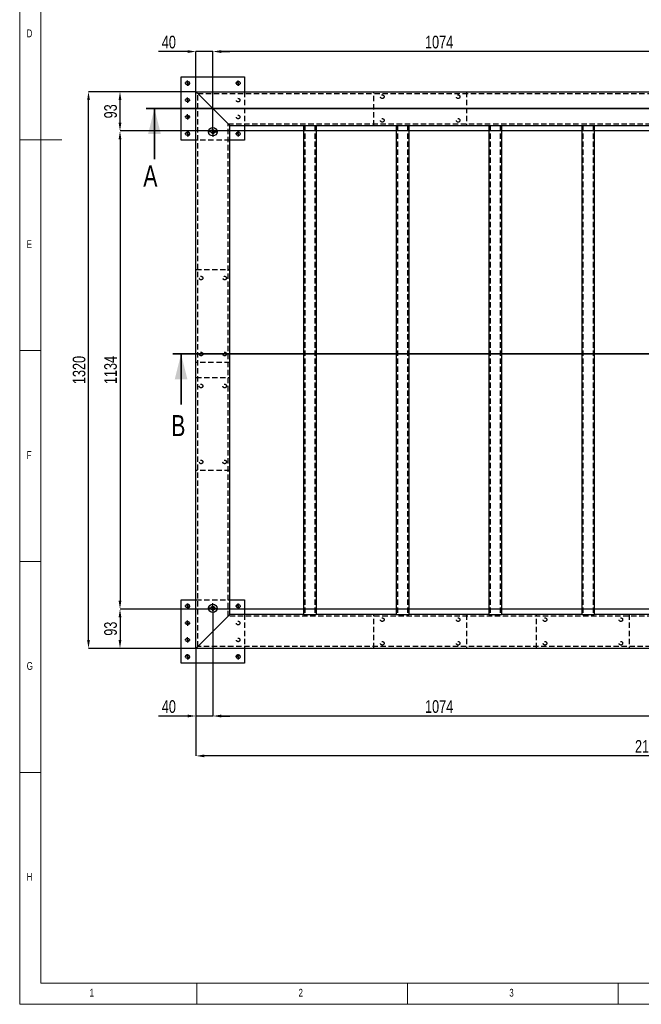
# Model space of a CAD drawing. Header units: millimetres. Extents: x 5 to 589, y 5 to 415.
# Tile 1 of 15: x 5 to 152, y 5 to 238. Entities that reach past the tile are written whole.
import ezdxf

# ---------------------------------------------------------------- set-up
doc = ezdxf.new("R2010")
doc.units = ezdxf.units.MM
doc.header["$PDSIZE"] = -1
doc.linetypes.add('CENTERX2', pattern=[20.32, 12.7, -2.54, 2.54, -2.54])
doc.linetypes.add('HIDDEN', pattern=[1.905, 1.27, -0.635])
for name, color, linetype in [('COTES', 1, 'Continuous'), ('NOTES', 6, 'Continuous'), ('TRAIT-FINS', 9, 'Continuous'), ('TRAIT-MIXTES', 3, 'CENTERX2'), ('TRAIT-TIRET', 2, 'HIDDEN')]:
    doc.layers.add(name, color=color, linetype=linetype)
doc.layers.add('TRAIT-FORT', color=4, linetype='Continuous', lineweight=25)
doc.styles.add('SLDTEXTSTYLE0', font='TXT', dxfattribs={"width": 0.75})
doc.dimstyles.new('SLDDIMSTYLE2', dxfattribs={"dimtxt": 3, "dimasz": 2, "dimexe": 0, "dimexo": 0.0625, "dimgap": 0.75, "dimtad": 1, "dimdec": 0, "dimlfac": 10, "dimrnd": 1e-09, "dimzin": 12, "dimdsep": 46, "dimtxsty": 'SLDTEXTSTYLE0', "dimsah": 1, "dimcen": 0.09, "dimadec": 0, "dimazin": 3, "dimtfac": 1, "dimtdec": 0, "dimtofl": 0, "dimtmove": 0, "dimatfit": 3, "dimfxl": 1, "dimfrac": 2, "dimtolj": 1, "dimtzin": 12, "dimarcsym": 0})
doc.dimstyles.new('SLDDIMSTYLE3', dxfattribs={"dimtxt": 3, "dimasz": 2, "dimexe": 0, "dimexo": 0.0625, "dimgap": 0.75, "dimtad": 1, "dimdec": 0, "dimlfac": 10, "dimrnd": 1e-09, "dimzin": 12, "dimdsep": 46, "dimtxsty": 'SLDTEXTSTYLE0', "dimsah": 1, "dimcen": 0.09, "dimadec": 0, "dimazin": 3, "dimtfac": 1, "dimtdec": 0, "dimtmove": 0, "dimatfit": 0, "dimfxl": 1, "dimfrac": 2, "dimtolj": 1, "dimtzin": 12, "dimarcsym": 0})

# ---------------------------------------------------------------- blocks, each defined once
blk = doc.blocks.new('_D_2')
at = {"layer": 'COTES', "color": 0, "lineweight": -2, "transparency": 16777216}
for p, q in [((44.83, 230.93), (37.96, 230.93)), ((46.83, 221.47), (46.83, 230.93)), ((50.83, 230.93), (46.83, 230.93)), ((50.83, 213.18), (50.83, 230.93)), ((52.83, 230.93), (54.83, 230.93))]:
    blk.add_line(p, q, dxfattribs=at)
at = {"layer": 'COTES', "color": 0, "transparency": 16777216}
for points in [[(44.83, 231.26), (44.83, 230.59), (46.83, 230.93)], [(52.83, 231.26), (52.83, 230.59), (50.83, 230.93)]]:
    blk.add_solid(points, dxfattribs=at)
at = {"layer": 'Defpoints', "color": 0, "transparency": 16777216}
for p in [(46.83, 230.93), (46.83, 221.41), (50.83, 213.12)]:
    blk.add_point(p, dxfattribs=at)
at = {"layer": 'COTES', "color": 0, "transparency": 16777216, "insert": (40.39, 234.68), "char_height": 3, "attachment_point": 2, "style": 'SLDTEXTSTYLE0'}
blk.add_mtext('\\A1;40', dxfattribs=at)
blk = doc.blocks.new('_D_3')
at = {"layer": 'COTES', "color": 0, "lineweight": -2, "transparency": 16777216}
for p, q in [((50.83, 213.18), (50.83, 230.93)), ((156.19, 230.93), (52.83, 230.93)), ((158.19, 218.67), (158.19, 230.93))]:
    blk.add_line(p, q, dxfattribs=at)
at = {"layer": 'COTES', "color": 0, "transparency": 16777216}
for points in [[(52.83, 231.26), (52.83, 230.59), (50.83, 230.93)], [(156.19, 231.26), (156.19, 230.59), (158.19, 230.93)]]:
    blk.add_solid(points, dxfattribs=at)
at = {"layer": 'Defpoints', "color": 0, "transparency": 16777216}
for p in [(50.83, 230.93), (158.19, 218.61), (50.83, 213.12)]:
    blk.add_point(p, dxfattribs=at)
at = {"layer": 'COTES', "color": 0, "transparency": 16777216, "insert": (104.51, 234.68), "char_height": 3, "attachment_point": 2, "style": 'SLDTEXTSTYLE0'}
blk.add_mtext('\\A1;1074', dxfattribs=at)
blk = doc.blocks.new('_D_7')
at = {"layer": 'COTES', "color": 0, "lineweight": -2, "transparency": 16777216}
for p, q in [((50.83, 97.64), (50.83, 73.36)), ((46.83, 89.35), (46.83, 73.36)), ((44.83, 73.36), (37.96, 73.36)), ((50.83, 73.36), (46.83, 73.36)), ((52.83, 73.36), (54.83, 73.36))]:
    blk.add_line(p, q, dxfattribs=at)
at = {"layer": 'COTES', "color": 0, "transparency": 16777216}
for points in [[(44.83, 73.7), (44.83, 73.03), (46.83, 73.36)], [(52.83, 73.7), (52.83, 73.03), (50.83, 73.36)]]:
    blk.add_solid(points, dxfattribs=at)
at = {"layer": 'Defpoints', "color": 0, "transparency": 16777216}
for p in [(50.83, 97.7), (46.83, 89.41), (46.83, 73.36)]:
    blk.add_point(p, dxfattribs=at)
at = {"layer": 'COTES', "color": 0, "transparency": 16777216, "insert": (40.39, 77.11), "char_height": 3, "attachment_point": 2, "style": 'SLDTEXTSTYLE0'}
blk.add_mtext('\\A1;40', dxfattribs=at)
blk = doc.blocks.new('_D_8')
at = {"layer": 'COTES', "color": 0, "lineweight": -2, "transparency": 16777216}
for p, q in [((50.83, 97.64), (50.83, 73.36)), ((158.19, 92.15), (158.19, 73.36)), ((156.19, 73.36), (52.83, 73.36))]:
    blk.add_line(p, q, dxfattribs=at)
at = {"layer": 'COTES', "color": 0, "transparency": 16777216}
for points in [[(52.83, 73.7), (52.83, 73.03), (50.83, 73.36)], [(156.19, 73.7), (156.19, 73.03), (158.19, 73.36)]]:
    blk.add_solid(points, dxfattribs=at)
at = {"layer": 'Defpoints', "color": 0, "transparency": 16777216}
for p in [(50.83, 97.7), (158.19, 92.21), (50.83, 73.36)]:
    blk.add_point(p, dxfattribs=at)
at = {"layer": 'COTES', "color": 0, "transparency": 16777216, "insert": (104.51, 77.11), "char_height": 3, "attachment_point": 2, "style": 'SLDTEXTSTYLE0'}
blk.add_mtext('\\A1;1074', dxfattribs=at)
blk = doc.blocks.new('_D_12')
at = {"layer": 'COTES', "color": 0, "lineweight": -2, "transparency": 16777216}
for p, q in [((46.83, 89.35), (46.83, 63.91)), ((261.83, 89.35), (261.83, 63.91)), ((259.83, 63.91), (48.83, 63.91))]:
    blk.add_line(p, q, dxfattribs=at)
at = {"layer": 'COTES', "color": 0, "transparency": 16777216}
for points in [[(48.83, 64.24), (48.83, 63.58), (46.83, 63.91)], [(259.83, 64.24), (259.83, 63.58), (261.83, 63.91)]]:
    blk.add_solid(points, dxfattribs=at)
at = {"layer": 'Defpoints', "color": 0, "transparency": 16777216}
for p in [(46.83, 89.41), (261.83, 89.41), (46.83, 63.91)]:
    blk.add_point(p, dxfattribs=at)
at = {"layer": 'COTES', "color": 0, "transparency": 16777216, "insert": (154.33, 67.66), "char_height": 3, "attachment_point": 2, "style": 'SLDTEXTSTYLE0'}
blk.add_mtext('\\A1;2150', dxfattribs=at)
blk = doc.blocks.new('_D_13')
at = {"layer": 'COTES', "color": 0, "lineweight": -2, "transparency": 16777216}
for p, q in [((46.77, 221.41), (21.33, 221.41)), ((21.33, 91.41), (21.33, 219.41)), ((46.77, 89.41), (21.33, 89.41))]:
    blk.add_line(p, q, dxfattribs=at)
at = {"layer": 'COTES', "color": 0, "transparency": 16777216}
for points in [[(21, 219.41), (21.66, 219.41), (21.33, 221.41)], [(21, 91.41), (21.66, 91.41), (21.33, 89.41)]]:
    blk.add_solid(points, dxfattribs=at)
at = {"layer": 'Defpoints', "color": 0, "transparency": 16777216}
for p in [(21.33, 221.41), (46.83, 221.41), (46.83, 89.41)]:
    blk.add_point(p, dxfattribs=at)
at = {"layer": 'COTES', "color": 0, "transparency": 16777216, "insert": (17.58, 155.41), "char_height": 3, "attachment_point": 2, "rotation": 90, "style": 'SLDTEXTSTYLE0'}
blk.add_mtext('\\A1;1320', dxfattribs=at)
blk = doc.blocks.new('_D_15')
at = {"layer": 'COTES', "color": 0, "lineweight": -2, "transparency": 16777216}
for p, q in [((256.57, 212.09), (28.8, 212.09)), ((28.8, 210.09), (28.8, 100.73)), ((256.57, 98.73), (28.8, 98.73))]:
    blk.add_line(p, q, dxfattribs=at)
at = {"layer": 'COTES', "color": 0, "transparency": 16777216}
for points in [[(28.47, 210.09), (29.13, 210.09), (28.8, 212.09)], [(28.47, 100.73), (29.13, 100.73), (28.8, 98.73)]]:
    blk.add_solid(points, dxfattribs=at)
at = {"layer": 'Defpoints', "color": 0, "transparency": 16777216}
for p in [(256.63, 212.09), (28.8, 98.73), (256.63, 98.73)]:
    blk.add_point(p, dxfattribs=at)
at = {"layer": 'COTES', "color": 0, "transparency": 16777216, "insert": (25.05, 155.41), "char_height": 3, "attachment_point": 2, "rotation": 90, "style": 'SLDTEXTSTYLE0'}
blk.add_mtext('\\A1;1134', dxfattribs=at)
blk = doc.blocks.new('_D_16')
at = {"layer": 'COTES', "color": 0, "lineweight": -2, "transparency": 16777216}
for p, q in [((46.77, 221.41), (28.8, 221.41)), ((28.8, 214.09), (28.8, 219.41)), ((256.57, 212.09), (28.8, 212.09))]:
    blk.add_line(p, q, dxfattribs=at)
at = {"layer": 'COTES', "color": 0, "transparency": 16777216}
for points in [[(28.47, 219.41), (29.13, 219.41), (28.8, 221.41)], [(28.47, 214.09), (29.13, 214.09), (28.8, 212.09)]]:
    blk.add_solid(points, dxfattribs=at)
at = {"layer": 'Defpoints', "color": 0, "transparency": 16777216}
for p in [(28.8, 221.41), (46.83, 221.41), (256.63, 212.09)]:
    blk.add_point(p, dxfattribs=at)
at = {"layer": 'COTES', "color": 0, "transparency": 16777216, "insert": (25.05, 216.75), "char_height": 3, "attachment_point": 2, "rotation": 90, "style": 'SLDTEXTSTYLE0'}
blk.add_mtext('\\A1;93', dxfattribs=at)
blk = doc.blocks.new('_D_17')
at = {"layer": 'COTES', "color": 0, "lineweight": -2, "transparency": 16777216}
for p, q in [((256.57, 98.73), (28.8, 98.73)), ((28.8, 96.73), (28.8, 91.41)), ((46.77, 89.41), (28.8, 89.41))]:
    blk.add_line(p, q, dxfattribs=at)
at = {"layer": 'COTES', "color": 0, "transparency": 16777216}
for points in [[(28.47, 96.73), (29.13, 96.73), (28.8, 98.73)], [(28.47, 91.41), (29.13, 91.41), (28.8, 89.41)]]:
    blk.add_solid(points, dxfattribs=at)
at = {"layer": 'Defpoints', "color": 0, "transparency": 16777216}
for p in [(256.63, 98.73), (28.8, 89.41), (46.83, 89.41)]:
    blk.add_point(p, dxfattribs=at)
at = {"layer": 'COTES', "color": 0, "transparency": 16777216, "insert": (25.05, 94.07), "char_height": 3, "attachment_point": 2, "rotation": 90, "style": 'SLDTEXTSTYLE0'}
blk.add_mtext('\\A1;93', dxfattribs=at)
blk = doc.blocks.new('SW_CENTERMARKSYMBOL_0')
at = {"layer": 'TRAIT-MIXTES', "color": 0}
for p, q in [((-0.4, 0), (-1.2, 0)), ((0, 0), (-0.2, 0)), ((0, 0.4), (0, 1.2)), ((0, 0), (0, 0.2)), ((0, 0), (0, -0.2)), ((0, 0), (0.2, 0)), ((0.4, 0), (1.2, 0)), ((0, -0.4), (0, -1.2))]:
    blk.add_line(p, q, dxfattribs=at)
blk = doc.blocks.new('SW_CENTERMARKSYMBOL_7')
at = {"layer": 'TRAIT-MIXTES', "color": 0}
for p, q in [((-0.4, 0), (-1.2, 0)), ((0, 0), (-0.2, 0)), ((0, 0.4), (0, 1.2)), ((0, 0), (0, 0.2)), ((0, 0), (0, -0.2)), ((0, 0), (0.2, 0)), ((0.4, 0), (1.2, 0)), ((0, -0.4), (0, -1.2))]:
    blk.add_line(p, q, dxfattribs=at)
blk = doc.blocks.new('SW_CENTERMARKSYMBOL_9')
at = {"layer": 'TRAIT-MIXTES', "color": 0}
for p, q in [((-0.4, 0), (-0.63, 0)), ((0, 0), (-0.2, 0)), ((0, 0.4), (0, 0.63)), ((0, 0), (0, 0.2)), ((0, 0), (0, -0.2)), ((0, 0), (0.2, 0)), ((0.4, 0), (0.63, 0)), ((0, -0.4), (0, -0.63))]:
    blk.add_line(p, q, dxfattribs=at)
blk = doc.blocks.new('SW_CENTERMARKSYMBOL_10')
at = {"layer": 'TRAIT-MIXTES', "color": 0}
for p, q in [((-0.4, 0), (-0.63, 0)), ((0, 0), (-0.2, 0)), ((0, 0.4), (0, 0.63)), ((0, 0), (0, 0.2)), ((0, 0), (0, -0.2)), ((0, 0), (0.2, 0)), ((0.4, 0), (0.63, 0)), ((0, -0.4), (0, -0.63))]:
    blk.add_line(p, q, dxfattribs=at)
blk = doc.blocks.new('SW_CENTERMARKSYMBOL_11')
at = {"layer": 'TRAIT-MIXTES', "color": 0}
for p, q in [((-0.4, 0), (-0.63, 0)), ((0, 0), (-0.2, 0)), ((0, 0.4), (0, 0.63)), ((0, 0), (0, 0.2)), ((0, 0), (0, -0.2)), ((0, 0), (0.2, 0)), ((0.4, 0), (0.63, 0)), ((0, -0.4), (0, -0.63))]:
    blk.add_line(p, q, dxfattribs=at)
blk = doc.blocks.new('SW_CENTERMARKSYMBOL_12')
at = {"layer": 'TRAIT-MIXTES', "color": 0}
for p, q in [((-0.4, 0), (-0.63, 0)), ((0, 0), (-0.2, 0)), ((0, 0.4), (0, 0.63)), ((0, 0), (0, 0.2)), ((0, 0), (0, -0.2)), ((0, 0), (0.2, 0)), ((0.4, 0), (0.63, 0)), ((0, -0.4), (0, -0.63))]:
    blk.add_line(p, q, dxfattribs=at)
blk = doc.blocks.new('SW_CENTERMARKSYMBOL_13')
at = {"layer": 'TRAIT-MIXTES', "color": 0}
for p, q in [((-0.4, 0), (-0.63, 0)), ((0, 0), (-0.2, 0)), ((0, 0.4), (0, 0.63)), ((0, 0), (0, 0.2)), ((0, 0), (0, -0.2)), ((0, 0), (0.2, 0)), ((0.4, 0), (0.63, 0)), ((0, -0.4), (0, -0.63))]:
    blk.add_line(p, q, dxfattribs=at)
blk = doc.blocks.new('SW_CENTERMARKSYMBOL_14')
at = {"layer": 'TRAIT-MIXTES', "color": 0}
for p, q in [((-0.4, 0), (-0.63, 0)), ((0, 0), (-0.2, 0)), ((0, 0.4), (0, 0.63)), ((0, 0), (0, 0.2)), ((0, 0), (0, -0.2)), ((0, 0), (0.2, 0)), ((0.4, 0), (0.63, 0)), ((0, -0.4), (0, -0.63))]:
    blk.add_line(p, q, dxfattribs=at)
blk = doc.blocks.new('SW_CENTERMARKSYMBOL_29')
at = {"layer": 'TRAIT-MIXTES', "color": 0}
for p, q in [((-0.4, 0), (-0.63, 0)), ((0, 0), (-0.2, 0)), ((0, 0.4), (0, 0.63)), ((0, 0), (0, 0.2)), ((0, 0), (0, -0.2)), ((0, 0), (0.2, 0)), ((0.4, 0), (0.63, 0)), ((0, -0.4), (0, -0.63))]:
    blk.add_line(p, q, dxfattribs=at)
blk = doc.blocks.new('SW_CENTERMARKSYMBOL_30')
at = {"layer": 'TRAIT-MIXTES', "color": 0}
for p, q in [((-0.4, 0), (-0.63, 0)), ((0, 0), (-0.2, 0)), ((0, 0.4), (0, 0.63)), ((0, 0), (0, 0.2)), ((0, 0), (0, -0.2)), ((0, 0), (0.2, 0)), ((0.4, 0), (0.63, 0)), ((0, -0.4), (0, -0.63))]:
    blk.add_line(p, q, dxfattribs=at)
blk = doc.blocks.new('SW_CENTERMARKSYMBOL_31')
at = {"layer": 'TRAIT-MIXTES', "color": 0}
for p, q in [((-0.4, 0), (-0.63, 0)), ((0, 0), (-0.2, 0)), ((0, 0.4), (0, 0.63)), ((0, 0), (0, 0.2)), ((0, 0), (0, -0.2)), ((0, 0), (0.2, 0)), ((0.4, 0), (0.63, 0)), ((0, -0.4), (0, -0.63))]:
    blk.add_line(p, q, dxfattribs=at)
blk = doc.blocks.new('SW_CENTERMARKSYMBOL_32')
at = {"layer": 'TRAIT-MIXTES', "color": 0}
for p, q in [((-0.4, 0), (-0.63, 0)), ((0, 0), (-0.2, 0)), ((0, 0.4), (0, 0.63)), ((0, 0), (0, 0.2)), ((0, 0), (0, -0.2)), ((0, 0), (0.2, 0)), ((0.4, 0), (0.63, 0)), ((0, -0.4), (0, -0.63))]:
    blk.add_line(p, q, dxfattribs=at)
blk = doc.blocks.new('SW_CENTERMARKSYMBOL_33')
at = {"layer": 'TRAIT-MIXTES', "color": 0}
for p, q in [((-0.4, 0), (-0.63, 0)), ((0, 0), (-0.2, 0)), ((0, 0.4), (0, 0.63)), ((0, 0), (0, 0.2)), ((0, 0), (0, -0.2)), ((0, 0), (0.2, 0)), ((0.4, 0), (0.63, 0)), ((0, -0.4), (0, -0.63))]:
    blk.add_line(p, q, dxfattribs=at)
blk = doc.blocks.new('SW_CENTERMARKSYMBOL_34')
at = {"layer": 'TRAIT-MIXTES', "color": 0}
for p, q in [((-0.4, 0), (-0.63, 0)), ((0, 0), (-0.2, 0)), ((0, 0.4), (0, 0.63)), ((0, 0), (0, 0.2)), ((0, 0), (0, -0.2)), ((0, 0), (0.2, 0)), ((0.4, 0), (0.63, 0)), ((0, -0.4), (0, -0.63))]:
    blk.add_line(p, q, dxfattribs=at)

msp = doc.modelspace()

# ---------------------------------------------------------------- linework, layer by layer
at = {"lineweight": 18}
for p, q in [((5, 415), (5, 5)), ((10, 410), (10, 10)), ((5, 210), (15, 210)), ((10, 160), (5, 160)), ((5, 110), (10, 110)), ((10, 60), (5, 60)), ((10, 10), (584, 10)), ((47, 5), (47, 10)), ((97, 10), (97, 5)), ((147, 5), (147, 10)), ((5, 5), (589, 5))]:
    msp.add_line(p, q, dxfattribs=at)
at = {"lineweight": 35}
for p, q in [((282.59, 217.41), (34.98, 217.41)), ((36.98, 205.41), (36.98, 217.41)), ((268.77, 159.21), (41.3, 159.21)), ((43.3, 147.21), (43.3, 159.21))]:
    msp.add_line(p, q, dxfattribs=at)
for points in [[(36.98, 217.41), (35.48, 211.41), (38.48, 211.41)], [(43.3, 159.21), (41.8, 153.21), (44.8, 153.21)]]:
    msp.add_solid(points, dxfattribs=at)
at = {"layer": 'TRAIT-FINS', "lineweight": 18}
for centre in [(44.83, 223.41), (56.83, 223.41), (44.83, 211.41), (50.83, 211.92), (56.83, 211.41), (44.83, 99.41), (50.83, 98.9), (56.83, 99.41), (44.83, 87.41), (56.83, 87.41)]:
    msp.add_arc(centre, 0.5, 255, 195, dxfattribs=at)
at = {"layer": 'TRAIT-FORT', "lineweight": 25}
for p, q in [((43.33, 209.91), (43.33, 224.91)), ((43.33, 224.91), (58.33, 224.91)), ((58.33, 224.91), (58.33, 221.41)), ((46.83, 221.41), (261.83, 221.41)), ((47.63, 220.61), (46.83, 221.41)), ((46.83, 89.41), (46.83, 221.41)), ((46.83, 221.41), (47.63, 220.61)), ((54.03, 214.21), (47.63, 220.61)), ((54.83, 213.41), (54.03, 214.21)), ((54.03, 214.21), (54.83, 213.41)), ((54.83, 213.41), (72.33, 213.41)), ((54.83, 97.41), (54.83, 213.41)), ((58.33, 213.41), (58.33, 209.91)), ((72.33, 213.41), (72.33, 97.41)), ((72.33, 213.41), (72.93, 213.41)), ((72.93, 213.41), (74.73, 213.41)), ((74.73, 213.41), (75.33, 213.41)), ((75.33, 213.41), (94.33, 213.41)), ((75.33, 213.41), (75.33, 97.41)), ((94.33, 213.41), (94.33, 97.41)), ((94.33, 213.41), (94.93, 213.41)), ((94.93, 213.41), (96.73, 213.41)), ((96.73, 213.41), (97.33, 213.41)), ((97.33, 213.41), (116.33, 213.41)), ((97.33, 213.41), (97.33, 97.41)), ((116.33, 213.41), (116.33, 97.41)), ((116.33, 213.41), (116.93, 213.41)), ((116.93, 213.41), (118.73, 213.41)), ((118.73, 213.41), (119.33, 213.41)), ((119.33, 213.41), (138.33, 213.41)), ((119.33, 213.41), (119.33, 97.41)), ((138.33, 213.41), (138.33, 97.41)), ((138.33, 213.41), (138.93, 213.41)), ((138.93, 213.41), (140.73, 213.41)), ((140.73, 213.41), (141.33, 213.41)), ((141.33, 213.41), (158.83, 213.41)), ((141.33, 213.41), (141.33, 97.41)), ((46.83, 209.91), (43.33, 209.91)), ((58.33, 209.91), (54.83, 209.91)), ((43.33, 85.91), (43.33, 100.91)), ((43.33, 100.91), (46.83, 100.91)), ((54.83, 100.91), (58.33, 100.91)), ((58.33, 100.91), (58.33, 97.41)), ((54.03, 96.61), (47.63, 90.21)), ((54.83, 97.41), (54.03, 96.61)), ((54.03, 96.61), (54.83, 97.41)), ((72.33, 97.41), (54.83, 97.41)), ((72.33, 97.41), (72.93, 97.41)), ((72.93, 97.41), (74.73, 97.41)), ((74.73, 97.41), (75.33, 97.41)), ((94.33, 97.41), (75.33, 97.41)), ((94.33, 97.41), (94.93, 97.41)), ((94.93, 97.41), (96.73, 97.41)), ((96.73, 97.41), (97.33, 97.41)), ((116.33, 97.41), (97.33, 97.41)), ((116.33, 97.41), (116.93, 97.41)), ((116.93, 97.41), (118.73, 97.41)), ((118.73, 97.41), (119.33, 97.41)), ((138.33, 97.41), (119.33, 97.41)), ((138.33, 97.41), (138.93, 97.41)), ((138.93, 97.41), (140.73, 97.41)), ((140.73, 97.41), (141.33, 97.41)), ((158.83, 97.41), (141.33, 97.41)), ((47.63, 90.21), (46.83, 89.41)), ((46.83, 89.41), (47.63, 90.21)), ((261.83, 89.41), (46.83, 89.41)), ((58.33, 89.41), (58.33, 85.91)), ((58.33, 85.91), (43.33, 85.91))]:
    msp.add_line(p, q, dxfattribs=at)
for centre, radius in [((44.83, 223.41), 0.425), ((56.83, 223.41), 0.425), ((44.83, 219.41), 0.425), ((44.83, 215.41), 0.425), ((50.83, 211.92), 1), ((44.83, 211.41), 0.425), ((50.83, 211.92), 0.425), ((56.83, 211.41), 0.425), ((44.83, 99.41), 0.425), ((50.83, 98.9), 1), ((50.83, 98.9), 0.425), ((56.83, 99.41), 0.425), ((44.83, 95.41), 0.425), ((44.83, 91.41), 0.425), ((44.83, 87.41), 0.425), ((56.83, 87.41), 0.425)]:
    msp.add_circle(centre, radius, dxfattribs=at)
at = {"layer": 'TRAIT-TIRET'}
for p, q in [((47.23, 221.01), (261.43, 221.01)), ((47.23, 89.81), (47.23, 221.01)), ((58.33, 221.41), (58.33, 213.41)), ((89.03, 213.41), (89.03, 221.41)), ((111.03, 221.41), (111.03, 213.41)), ((54.43, 213.81), (254.23, 213.81)), ((54.43, 97.01), (54.43, 213.81)), ((72.63, 213.41), (72.63, 97.41)), ((75.03, 213.41), (75.03, 97.41)), ((94.63, 213.41), (94.63, 97.41)), ((97.03, 213.41), (97.03, 97.41)), ((116.63, 213.41), (116.63, 97.41)), ((119.03, 213.41), (119.03, 97.41)), ((138.63, 213.41), (138.63, 97.41)), ((141.03, 213.41), (141.03, 97.41)), ((54.83, 209.91), (46.83, 209.91)), ((46.83, 179.21), (54.83, 179.21)), ((54.83, 157.21), (46.83, 157.21)), ((46.83, 153.61), (54.83, 153.61)), ((54.83, 131.61), (46.83, 131.61)), ((46.83, 100.91), (54.83, 100.91)), ((254.23, 97.01), (54.43, 97.01)), ((58.33, 97.41), (58.33, 89.41)), ((89.03, 89.41), (89.03, 97.41)), ((111.03, 97.41), (111.03, 89.41)), ((127.63, 89.41), (127.63, 97.41)), ((149.63, 97.41), (149.63, 89.41)), ((261.43, 89.81), (47.23, 89.81))]:
    msp.add_line(p, q, dxfattribs=at)
for centre in [(56.83, 219.41), (91.03, 220.21), (109.03, 220.21), (56.83, 215.41), (91.03, 214.61), (109.03, 214.61), (48.03, 177.21), (53.63, 177.21), (48.03, 159.21), (53.63, 159.21), (48.03, 151.61), (53.63, 151.61), (48.03, 133.61), (53.63, 133.61), (56.83, 95.41), (91.03, 96.21), (109.03, 96.21), (129.63, 96.21), (147.63, 96.21), (56.83, 91.41), (91.03, 90.61), (109.03, 90.61), (129.63, 90.61), (147.63, 90.61)]:
    msp.add_circle(centre, 0.425, dxfattribs=at)

# ---------------------------------------------------------------- block references
at = {"layer": 'TRAIT-MIXTES'}
for name, p in [('SW_CENTERMARKSYMBOL_9', (44.83, 223.41)), ('SW_CENTERMARKSYMBOL_14', (56.83, 223.41)), ('SW_CENTERMARKSYMBOL_10', (44.83, 219.41)), ('SW_CENTERMARKSYMBOL_11', (44.83, 215.41)), ('SW_CENTERMARKSYMBOL_0', (50.83, 211.92)), ('SW_CENTERMARKSYMBOL_12', (44.83, 211.41)), ('SW_CENTERMARKSYMBOL_13', (56.83, 211.41)), ('SW_CENTERMARKSYMBOL_29', (44.83, 99.41)), ('SW_CENTERMARKSYMBOL_7', (50.83, 98.9)), ('SW_CENTERMARKSYMBOL_34', (56.83, 99.41)), ('SW_CENTERMARKSYMBOL_30', (44.83, 95.41)), ('SW_CENTERMARKSYMBOL_31', (44.83, 91.41)), ('SW_CENTERMARKSYMBOL_32', (44.83, 87.41)), ('SW_CENTERMARKSYMBOL_33', (56.83, 87.41))]:
    msp.add_blockref(name, p, dxfattribs=at)

# ---------------------------------------------------------------- texts
at = {"char_height": 5, "attachment_point": 1, "style": 'SLDTEXTSTYLE0'}
for s, insert in [('A', (34.33, 203.92)), ('B', (40.96, 144.73))]:
    msp.add_mtext(s, dxfattribs=dict(at, insert=insert))
at = {"layer": 'NOTES', "char_height": 1.85, "attachment_point": 1, "style": 'SLDTEXTSTYLE0'}
for s, insert in [('D', (6.67, 236.17)), ('E', (6.67, 186.17)), ('F', (6.67, 136.17)), ('G', (6.67, 86.17)), ('H', (6.67, 36.17)), ('1', (21.58, 8.67)), ('2', (71.17, 8.67)), ('3', (121.17, 8.67))]:
    msp.add_mtext(s, dxfattribs=dict(at, insert=insert))

# ---------------------------------------------------------------- dimensions: what is measured, and where the dimension line sits
at = {"layer": 'COTES'}
for base, p1, p2, dimstyle, picture, middle in [((46.83, 230.93), (50.83, 213.12), (46.83, 221.41), 'SLDDIMSTYLE3', '_D_2', (40.39, 230.93)), ((50.83, 230.93), (158.19, 218.61), (50.83, 213.12), 'SLDDIMSTYLE2', '_D_3', (104.51, 230.93)), ((46.83, 73.36), (50.83, 97.7), (46.83, 89.41), 'SLDDIMSTYLE3', '_D_7', (40.39, 73.36)), ((50.83, 73.36), (158.19, 92.21), (50.83, 97.7), 'SLDDIMSTYLE2', '_D_8', (104.51, 73.36)), ((46.83, 63.91), (261.83, 89.41), (46.83, 89.41), 'SLDDIMSTYLE2', '_D_12', (154.33, 63.91))]:
    dim = msp.add_linear_dim(base=base, p1=p1, p2=p2, dimstyle=dimstyle, dxfattribs=at)
    dim.commit()
    dim.dimension.update_dxf_attribs({"geometry": picture, "text_midpoint": middle, "dimtype": 160})
for base, p1, p2, picture, middle in [((21.33, 221.41), (46.83, 89.41), (46.83, 221.41), '_D_13', (21.33, 155.41)), ((28.8, 221.41), (256.63, 212.09), (46.83, 221.41), '_D_16', (28.8, 216.75)), ((28.8, 98.73), (256.63, 212.09), (256.63, 98.73), '_D_15', (28.8, 155.41)), ((28.8, 89.41), (256.63, 98.73), (46.83, 89.41), '_D_17', (28.8, 94.07))]:
    dim = msp.add_linear_dim(base=base, p1=p1, p2=p2, angle=90, dimstyle='SLDDIMSTYLE2', dxfattribs=at)
    dim.commit()
    dim.dimension.update_dxf_attribs({"geometry": picture, "text_midpoint": middle, "dimtype": 160})

doc.saveas('drawing.dxf')
